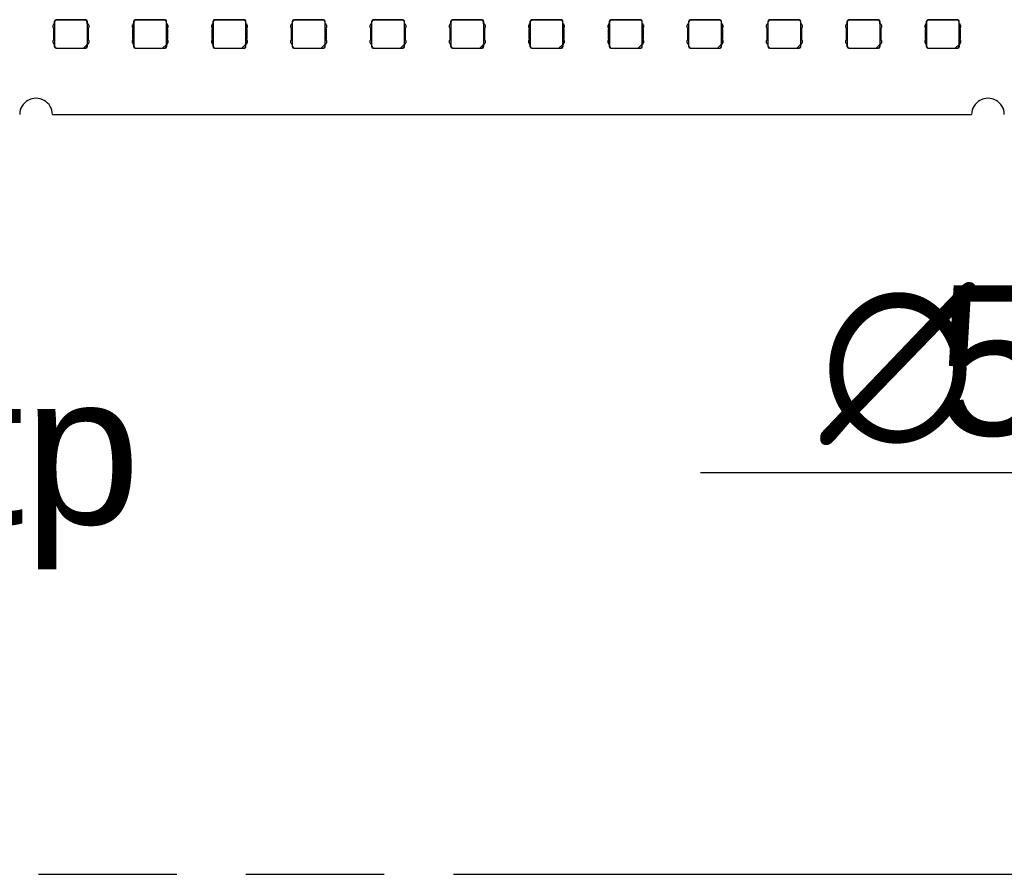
# Model space of a CAD drawing. Header units: millimetres. Extents: x 0 to 210, y 0 to 297.
# Tile 9 of 23: x 106 to 120, y 133 to 145. Entities that reach past the tile are written whole.
import ezdxf
from ezdxf.enums import TextEntityAlignment as Align

# ---------------------------------------------------------------- set-up
doc = ezdxf.new("R2010")
doc.units = ezdxf.units.MM
doc.header["$LTSCALE"] = 19.36
doc.linetypes.add('PHANTOM', pattern=[0.8, 0.45, -0.05, 0.1, -0.05, 0.1, -0.05])
doc.layers.get('0').update_dxf_attribs({"linetype": 'CONTINUOUS'})
for name, color, linetype in [('DEFAULT_3', 7, 'PHANTOM'), ('Z_DIM_2D', 7, 'CONTINUOUS'), ('Z_NOTICE', 7, 'CONTINUOUS')]:
    doc.layers.add(name, color=color, linetype=linetype)
doc.styles.add('TEXTSTYLE_3', font='helveticaneueltw1g-ltcn.otf')
doc.styles.add('TEXTSTYLE_4', font='gdt', dxfattribs={"width": 0.7})
doc.dimstyles.new('DIMSTYLE_4', dxfattribs={"dimtxt": 2.1, "dimasz": 3.5, "dimexe": 1.5, "dimexo": 0, "dimtad": 1, "dimlfac": 7.000007, "dimdsep": 46, "dimtxsty": 'TEXTSTYLE_3', "dimblk": '_FILLED', "dimblk1": '_FILLED', "dimblk2": '_FILLED', "dimcen": 0.09, "dimclrt": 5, "dimazin": 2, "dimtol": 1, "dimtp": 0.1, "dimtm": 0.1, "dimtfac": 1, "dimtofl": 0, "dimtmove": 0, "dimatfit": 1, "dimldrblk": '_FILLED', "dimfxl": 0, "dimtolj": 1, "dimarcsym": 0})

# ---------------------------------------------------------------- blocks, each defined once
blk = doc.blocks.new('_OPEN')
at = {"color": 0, "linetype": 'ByBlock'}
for p, q in [((0, 0), (-1, 0.125)), ((-1, -0.125), (0, 0)), ((-1, 0), (0, 0))]:
    blk.add_line(p, q, dxfattribs=at)
blk = doc.blocks.new('*D8')
at = {"layer": 'Z_DIM_2D', "color": 2, "linetype": 'Continuous', "transparency": 16777216}
for p, q in [((139.293, 142.976), (136.603, 138.301)), ((132.653, 138.301), (115.538, 138.301)), ((136.603, 138.301), (132.653, 138.301))]:
    blk.add_line(p, q, dxfattribs=at)
at = {"layer": 'Z_DIM_2D', "color": 2, "linetype": 'Continuous', "transparency": 16777216, "xscale": 3.5, "yscale": 3.5, "zscale": 3.5, "rotation": 60.0843232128}
blk.add_blockref('_OPEN', (139.293, 142.976), dxfattribs=at)
at = {"layer": 'Z_DIM_2D', "color": 5, "linetype": 'Continuous', "transparency": 16777216}
for s, height, style, p in [(' (4x)', 2.1, 'TEXTSTYLE_3', (131.603, 138.826)), ('5.5', 2.1, 'TEXTSTYLE_3', (122.914, 138.826)), ('`', 1.47, 'TEXTSTYLE_4', (124.629, 139.141)), ('0.1', 1.47, 'TEXTSTYLE_3', (127.097, 139.141)), ('n', 2.1, 'TEXTSTYLE_4', (119.388, 138.826))]:
    blk.add_text(s, height=height, dxfattribs=dict(at, style=style)).set_placement(p, align=Align.RIGHT)
blk = doc.blocks.new('_FILLED')
at = {"color": 0, "linetype": 'ByBlock'}
blk.add_solid([(0, 0), (-1, 0.125), (-1, -0.125)], dxfattribs=at)

msp = doc.modelspace()

# ---------------------------------------------------------------- linework, layer by layer
at = {"color": 7, "linetype": 'Continuous'}
for p, q in [((106.486, 144.5882), (106.4788, 144.5703)), ((106.4788, 144.5346), (106.4788, 144.5703)), ((106.486, 144.5882), (106.5001, 144.5882)), ((106.4988, 144.5882), (106.4988, 144.6239)), ((106.5001, 144.3025), (106.5001, 144.5882)), ((106.5021, 144.27), (106.5021, 144.6207)), ((106.5202, 144.6453), (106.9345, 144.6453)), ((106.9313, 144.6421), (106.5235, 144.6421)), ((106.9527, 144.6207), (106.9527, 144.2992)), ((106.9547, 144.5882), (106.9688, 144.5882)), ((106.9547, 144.5882), (106.9547, 144.3025)), ((106.956, 144.5882), (106.956, 144.6239)), ((106.976, 144.5703), (106.9688, 144.5882)), ((106.976, 144.5703), (106.976, 144.5346)), ((107.5952, 144.5882), (107.5881, 144.5703)), ((107.5881, 144.5346), (107.5881, 144.5703)), ((107.5952, 144.5882), (107.6093, 144.5882)), ((107.6081, 144.5882), (107.6081, 144.6239)), ((107.6093, 144.3025), (107.6093, 144.5882)), ((107.6113, 144.27), (107.6113, 144.6207)), ((107.6295, 144.6453), (108.0438, 144.6453)), ((108.0406, 144.6421), (107.6327, 144.6421)), ((108.062, 144.6207), (108.062, 144.2992)), ((108.064, 144.5882), (108.0781, 144.5882)), ((108.064, 144.5882), (108.064, 144.3025)), ((108.0652, 144.5882), (108.0652, 144.6239)), ((108.0852, 144.5703), (108.0781, 144.5882)), ((108.0852, 144.5703), (108.0852, 144.5346)), ((108.7045, 144.5882), (108.6973, 144.5703)), ((108.6973, 144.5346), (108.6973, 144.5703)), ((108.7045, 144.5882), (108.7186, 144.5882)), ((108.7173, 144.5882), (108.7173, 144.6239)), ((108.7186, 144.3025), (108.7186, 144.5882)), ((108.7206, 144.27), (108.7206, 144.6207)), ((108.7387, 144.6453), (109.1531, 144.6453)), ((109.1498, 144.6421), (108.742, 144.6421)), ((109.1712, 144.6207), (109.1712, 144.2992)), ((109.1732, 144.5882), (109.1873, 144.5882)), ((109.1732, 144.5882), (109.1732, 144.3025)), ((109.1745, 144.5882), (109.1745, 144.6239)), ((109.1945, 144.5703), (109.1873, 144.5882)), ((109.1945, 144.5703), (109.1945, 144.5346)), ((109.8137, 144.5882), (109.8066, 144.5703)), ((109.8066, 144.5346), (109.8066, 144.5703)), ((109.8137, 144.5882), (109.8278, 144.5882)), ((109.8266, 144.5882), (109.8266, 144.6239)), ((109.8278, 144.3025), (109.8278, 144.5882)), ((109.8298, 144.27), (109.8298, 144.6207)), ((109.848, 144.6453), (110.2623, 144.6453)), ((110.2591, 144.6421), (109.8512, 144.6421)), ((110.2805, 144.6207), (110.2805, 144.2992)), ((110.2825, 144.5882), (110.2966, 144.5882)), ((110.2825, 144.5882), (110.2825, 144.3025)), ((110.2837, 144.5882), (110.2837, 144.6239)), ((110.3037, 144.5703), (110.2966, 144.5882)), ((110.3037, 144.5703), (110.3037, 144.5346)), ((110.923, 144.5882), (110.9158, 144.5703)), ((110.9158, 144.5346), (110.9158, 144.5703)), ((110.923, 144.5882), (110.9371, 144.5882)), ((110.9358, 144.5882), (110.9358, 144.6239)), ((110.9371, 144.3025), (110.9371, 144.5882)), ((110.9391, 144.27), (110.9391, 144.6207)), ((110.9573, 144.6453), (111.3716, 144.6453)), ((111.3683, 144.6421), (110.9605, 144.6421)), ((111.3897, 144.6207), (111.3897, 144.2992)), ((111.3917, 144.5882), (111.4058, 144.5882)), ((111.3917, 144.5882), (111.3917, 144.3025)), ((111.393, 144.5882), (111.393, 144.6239)), ((111.413, 144.5703), (111.4058, 144.5882)), ((111.413, 144.5703), (111.413, 144.5346)), ((112.0322, 144.5882), (112.0251, 144.5703)), ((112.0251, 144.5346), (112.0251, 144.5703)), ((112.0322, 144.5882), (112.0463, 144.5882)), ((112.0451, 144.5882), (112.0451, 144.6239)), ((112.0463, 144.3025), (112.0463, 144.5882)), ((112.0483, 144.27), (112.0483, 144.6207)), ((112.0665, 144.6453), (112.4808, 144.6453)), ((112.4776, 144.6421), (112.0698, 144.6421)), ((112.499, 144.6207), (112.499, 144.2992)), ((112.501, 144.5882), (112.5151, 144.5882)), ((112.501, 144.5882), (112.501, 144.3025)), ((112.5022, 144.5882), (112.5022, 144.6239)), ((112.5222, 144.5703), (112.5151, 144.5882)), ((112.5222, 144.5703), (112.5222, 144.5346)), ((113.1415, 144.5882), (113.1343, 144.5703)), ((113.1343, 144.5346), (113.1343, 144.5703)), ((113.1415, 144.5882), (113.1556, 144.5882)), ((113.1543, 144.5882), (113.1543, 144.6239)), ((113.1556, 144.3025), (113.1556, 144.5882)), ((113.1576, 144.27), (113.1576, 144.6207)), ((113.1758, 144.6453), (113.5901, 144.6453)), ((113.5868, 144.6421), (113.179, 144.6421)), ((113.6082, 144.6207), (113.6082, 144.2992)), ((113.6102, 144.5882), (113.6243, 144.5882)), ((113.6102, 144.5882), (113.6102, 144.3025)), ((113.6115, 144.5882), (113.6115, 144.6239)), ((113.6315, 144.5703), (113.6243, 144.5882)), ((113.6315, 144.5703), (113.6315, 144.5346)), ((114.2507, 144.5882), (114.2436, 144.5703)), ((114.2436, 144.5346), (114.2436, 144.5703)), ((114.2507, 144.5882), (114.2648, 144.5882)), ((114.2636, 144.5882), (114.2636, 144.6239)), ((114.2648, 144.3025), (114.2648, 144.5882)), ((114.2668, 144.27), (114.2668, 144.6207)), ((114.285, 144.6453), (114.6993, 144.6453)), ((114.6961, 144.6421), (114.2883, 144.6421)), ((114.7175, 144.6207), (114.7175, 144.2992)), ((114.7195, 144.5882), (114.7336, 144.5882)), ((114.7195, 144.5882), (114.7195, 144.3025)), ((114.7207, 144.5882), (114.7207, 144.6239)), ((114.7407, 144.5703), (114.7336, 144.5882)), ((114.7407, 144.5703), (114.7407, 144.5346)), ((115.36, 144.5882), (115.3529, 144.5703)), ((115.3529, 144.5346), (115.3529, 144.5703)), ((115.36, 144.5882), (115.3741, 144.5882)), ((115.3729, 144.5882), (115.3729, 144.6239)), ((115.3741, 144.3025), (115.3741, 144.5882)), ((115.3761, 144.27), (115.3761, 144.6207)), ((115.3943, 144.6453), (115.8086, 144.6453)), ((115.8053, 144.6421), (115.3975, 144.6421)), ((115.8268, 144.6207), (115.8268, 144.2992)), ((115.8288, 144.5882), (115.8429, 144.5882)), ((115.8288, 144.5882), (115.8288, 144.3025)), ((115.83, 144.5882), (115.83, 144.6239)), ((115.85, 144.5703), (115.8429, 144.5882)), ((115.85, 144.5703), (115.85, 144.5346)), ((116.4693, 144.5882), (116.4621, 144.5703)), ((116.4621, 144.5346), (116.4621, 144.5703)), ((116.4693, 144.5882), (116.4834, 144.5882)), ((116.4821, 144.5882), (116.4821, 144.6239)), ((116.4834, 144.3025), (116.4834, 144.5882)), ((116.4854, 144.27), (116.4854, 144.6207)), ((116.5035, 144.6453), (116.9178, 144.6453)), ((116.9146, 144.6421), (116.5068, 144.6421)), ((116.936, 144.6207), (116.936, 144.2992)), ((116.938, 144.5882), (116.9521, 144.5882)), ((116.938, 144.5882), (116.938, 144.3025)), ((116.9393, 144.5882), (116.9393, 144.6239)), ((116.9593, 144.5703), (116.9521, 144.5882)), ((116.9593, 144.5703), (116.9593, 144.5346)), ((117.5785, 144.5882), (117.5714, 144.5703)), ((117.5714, 144.5346), (117.5714, 144.5703)), ((117.5785, 144.5882), (117.5926, 144.5882)), ((117.5914, 144.5882), (117.5914, 144.6239)), ((117.5926, 144.3025), (117.5926, 144.5882)), ((117.5946, 144.27), (117.5946, 144.6207)), ((117.6128, 144.6453), (118.0271, 144.6453)), ((118.0239, 144.6421), (117.616, 144.6421)), ((118.0453, 144.6207), (118.0453, 144.2992)), ((118.0473, 144.5882), (118.0614, 144.5882)), ((118.0473, 144.5882), (118.0473, 144.3025)), ((118.0485, 144.5882), (118.0485, 144.6239)), ((118.0685, 144.5703), (118.0614, 144.5882)), ((118.0685, 144.5703), (118.0685, 144.5346)), ((118.6878, 144.5882), (118.6806, 144.5703)), ((118.6806, 144.5346), (118.6806, 144.5703)), ((118.6878, 144.5882), (118.7019, 144.5882)), ((118.7006, 144.5882), (118.7006, 144.6239)), ((118.7019, 144.3025), (118.7019, 144.5882)), ((118.7039, 144.27), (118.7039, 144.6207)), ((118.722, 144.6453), (119.1363, 144.6453)), ((119.1331, 144.6421), (118.7253, 144.6421)), ((119.1545, 144.6207), (119.1545, 144.2992)), ((119.1565, 144.5882), (119.1706, 144.5882)), ((119.1565, 144.5882), (119.1565, 144.3025)), ((119.1578, 144.5882), (119.1578, 144.6239)), ((119.1778, 144.5703), (119.1706, 144.5882)), ((119.1778, 144.5703), (119.1778, 144.5346)), ((106.4788, 144.5346), (106.486, 144.5168)), ((106.486, 144.3739), (106.486, 144.5168)), ((106.9688, 144.5168), (106.976, 144.5346)), ((106.9688, 144.5168), (106.9688, 144.3739)), ((107.5881, 144.5346), (107.5952, 144.5168)), ((107.5952, 144.3739), (107.5952, 144.5168)), ((108.0781, 144.5168), (108.0852, 144.5346)), ((108.0781, 144.5168), (108.0781, 144.3739)), ((108.6973, 144.5346), (108.7045, 144.5168)), ((108.7045, 144.3739), (108.7045, 144.5168)), ((109.1873, 144.5168), (109.1945, 144.5346)), ((109.1873, 144.5168), (109.1873, 144.3739)), ((109.8066, 144.5346), (109.8137, 144.5168)), ((109.8137, 144.3739), (109.8137, 144.5168)), ((110.2966, 144.5168), (110.3037, 144.5346)), ((110.2966, 144.5168), (110.2966, 144.3739)), ((110.9158, 144.5346), (110.923, 144.5168)), ((110.923, 144.3739), (110.923, 144.5168)), ((111.4058, 144.5168), (111.413, 144.5346)), ((111.4058, 144.5168), (111.4058, 144.3739)), ((112.0251, 144.5346), (112.0322, 144.5168)), ((112.0322, 144.3739), (112.0322, 144.5168)), ((112.5151, 144.5168), (112.5222, 144.5346)), ((112.5151, 144.5168), (112.5151, 144.3739)), ((113.1343, 144.5346), (113.1415, 144.5168)), ((113.1415, 144.3739), (113.1415, 144.5168)), ((113.6243, 144.5168), (113.6315, 144.5346)), ((113.6243, 144.5168), (113.6243, 144.3739)), ((114.2436, 144.5346), (114.2507, 144.5168)), ((114.2507, 144.3739), (114.2507, 144.5168)), ((114.7336, 144.5168), (114.7407, 144.5346)), ((114.7336, 144.5168), (114.7336, 144.3739)), ((115.3529, 144.5346), (115.36, 144.5168)), ((115.36, 144.3739), (115.36, 144.5168)), ((115.8429, 144.5168), (115.85, 144.5346)), ((115.8429, 144.5168), (115.8429, 144.3739)), ((116.4621, 144.5346), (116.4693, 144.5168)), ((116.4693, 144.3739), (116.4693, 144.5168)), ((116.9521, 144.5168), (116.9593, 144.5346)), ((116.9521, 144.5168), (116.9521, 144.3739)), ((117.5714, 144.5346), (117.5785, 144.5168)), ((117.5785, 144.3739), (117.5785, 144.5168)), ((118.0614, 144.5168), (118.0685, 144.5346)), ((118.0614, 144.5168), (118.0614, 144.3739)), ((118.6806, 144.5346), (118.6878, 144.5168)), ((118.6878, 144.3739), (118.6878, 144.5168)), ((119.1706, 144.5168), (119.1778, 144.5346)), ((119.1706, 144.5168), (119.1706, 144.3739)), ((106.486, 144.3739), (106.4788, 144.356)), ((106.4788, 144.3203), (106.4788, 144.356)), ((106.4788, 144.3203), (106.486, 144.3025)), ((106.5001, 144.3025), (106.486, 144.3025)), ((106.4988, 144.2667), (106.4988, 144.3025)), ((106.9013, 144.2478), (106.9535, 144.3)), ((106.9535, 144.3), (106.9535, 144.2692)), ((106.9688, 144.3025), (106.9547, 144.3025)), ((106.956, 144.2667), (106.956, 144.3025)), ((106.976, 144.356), (106.9688, 144.3739)), ((106.9688, 144.3025), (106.976, 144.3203)), ((106.976, 144.356), (106.976, 144.3203)), ((107.5952, 144.3739), (107.5881, 144.356)), ((107.5881, 144.3203), (107.5881, 144.356)), ((107.5881, 144.3203), (107.5952, 144.3025)), ((107.6093, 144.3025), (107.5952, 144.3025)), ((107.6081, 144.2667), (107.6081, 144.3025)), ((108.0106, 144.2478), (108.0627, 144.3)), ((108.0627, 144.3), (108.0627, 144.2692)), ((108.0781, 144.3025), (108.064, 144.3025)), ((108.0652, 144.2667), (108.0652, 144.3025)), ((108.0852, 144.356), (108.0781, 144.3739)), ((108.0781, 144.3025), (108.0852, 144.3203)), ((108.0852, 144.356), (108.0852, 144.3203)), ((108.7045, 144.3739), (108.6973, 144.356)), ((108.6973, 144.3203), (108.6973, 144.356)), ((108.6973, 144.3203), (108.7045, 144.3025)), ((108.7186, 144.3025), (108.7045, 144.3025)), ((108.7173, 144.2667), (108.7173, 144.3025)), ((109.1198, 144.2478), (109.172, 144.3)), ((109.172, 144.3), (109.172, 144.2692)), ((109.1873, 144.3025), (109.1732, 144.3025)), ((109.1745, 144.2667), (109.1745, 144.3025)), ((109.1945, 144.356), (109.1873, 144.3739)), ((109.1873, 144.3025), (109.1945, 144.3203)), ((109.1945, 144.356), (109.1945, 144.3203)), ((109.8137, 144.3739), (109.8066, 144.356)), ((109.8066, 144.3203), (109.8066, 144.356)), ((109.8066, 144.3203), (109.8137, 144.3025)), ((109.8278, 144.3025), (109.8137, 144.3025)), ((109.8266, 144.2667), (109.8266, 144.3025)), ((110.2291, 144.2478), (110.2812, 144.3)), ((110.2812, 144.3), (110.2812, 144.2692)), ((110.2966, 144.3025), (110.2825, 144.3025)), ((110.2837, 144.2667), (110.2837, 144.3025)), ((110.3037, 144.356), (110.2966, 144.3739)), ((110.2966, 144.3025), (110.3037, 144.3203)), ((110.3037, 144.356), (110.3037, 144.3203)), ((110.923, 144.3739), (110.9158, 144.356)), ((110.9158, 144.3203), (110.9158, 144.356)), ((110.9158, 144.3203), (110.923, 144.3025)), ((110.9371, 144.3025), (110.923, 144.3025)), ((110.9358, 144.2667), (110.9358, 144.3025)), ((111.3383, 144.2478), (111.3905, 144.3)), ((111.3905, 144.3), (111.3905, 144.2692)), ((111.4058, 144.3025), (111.3917, 144.3025)), ((111.393, 144.2667), (111.393, 144.3025)), ((111.413, 144.356), (111.4058, 144.3739)), ((111.4058, 144.3025), (111.413, 144.3203)), ((111.413, 144.356), (111.413, 144.3203)), ((112.0322, 144.3739), (112.0251, 144.356)), ((112.0251, 144.3203), (112.0251, 144.356)), ((112.0251, 144.3203), (112.0322, 144.3025)), ((112.0463, 144.3025), (112.0322, 144.3025)), ((112.0451, 144.2667), (112.0451, 144.3025)), ((112.4476, 144.2478), (112.4997, 144.3)), ((112.4997, 144.3), (112.4997, 144.2692)), ((112.5151, 144.3025), (112.501, 144.3025)), ((112.5022, 144.2667), (112.5022, 144.3025)), ((112.5222, 144.356), (112.5151, 144.3739)), ((112.5151, 144.3025), (112.5222, 144.3203)), ((112.5222, 144.356), (112.5222, 144.3203)), ((113.1415, 144.3739), (113.1343, 144.356)), ((113.1343, 144.3203), (113.1343, 144.356)), ((113.1343, 144.3203), (113.1415, 144.3025)), ((113.1556, 144.3025), (113.1415, 144.3025)), ((113.1543, 144.2667), (113.1543, 144.3025)), ((113.5568, 144.2478), (113.609, 144.3)), ((113.609, 144.3), (113.609, 144.2692)), ((113.6243, 144.3025), (113.6102, 144.3025)), ((113.6115, 144.2667), (113.6115, 144.3025)), ((113.6315, 144.356), (113.6243, 144.3739)), ((113.6243, 144.3025), (113.6315, 144.3203)), ((113.6315, 144.356), (113.6315, 144.3203)), ((114.2507, 144.3739), (114.2436, 144.356)), ((114.2436, 144.3203), (114.2436, 144.356)), ((114.2436, 144.3203), (114.2507, 144.3025)), ((114.2648, 144.3025), (114.2507, 144.3025)), ((114.2636, 144.2667), (114.2636, 144.3025)), ((114.6661, 144.2478), (114.7183, 144.3)), ((114.7183, 144.3), (114.7183, 144.2692)), ((114.7336, 144.3025), (114.7195, 144.3025)), ((114.7207, 144.2667), (114.7207, 144.3025)), ((114.7407, 144.356), (114.7336, 144.3739)), ((114.7336, 144.3025), (114.7407, 144.3203)), ((114.7407, 144.356), (114.7407, 144.3203)), ((115.36, 144.3739), (115.3529, 144.356)), ((115.3529, 144.3203), (115.3529, 144.356)), ((115.3529, 144.3203), (115.36, 144.3025)), ((115.3741, 144.3025), (115.36, 144.3025)), ((115.3729, 144.2667), (115.3729, 144.3025)), ((115.7754, 144.2478), (115.8275, 144.3)), ((115.8275, 144.3), (115.8275, 144.2692)), ((115.8429, 144.3025), (115.8288, 144.3025)), ((115.83, 144.2667), (115.83, 144.3025)), ((115.85, 144.356), (115.8429, 144.3739)), ((115.8429, 144.3025), (115.85, 144.3203)), ((115.85, 144.356), (115.85, 144.3203)), ((116.4693, 144.3739), (116.4621, 144.356)), ((116.4621, 144.3203), (116.4621, 144.356)), ((116.4621, 144.3203), (116.4693, 144.3025)), ((116.4834, 144.3025), (116.4693, 144.3025)), ((116.4821, 144.2667), (116.4821, 144.3025)), ((116.8846, 144.2478), (116.9368, 144.3)), ((116.9368, 144.3), (116.9368, 144.2692)), ((116.9521, 144.3025), (116.938, 144.3025)), ((116.9393, 144.2667), (116.9393, 144.3025)), ((116.9593, 144.356), (116.9521, 144.3739)), ((116.9521, 144.3025), (116.9593, 144.3203)), ((116.9593, 144.356), (116.9593, 144.3203)), ((117.5785, 144.3739), (117.5714, 144.356)), ((117.5714, 144.3203), (117.5714, 144.356)), ((117.5714, 144.3203), (117.5785, 144.3025)), ((117.5926, 144.3025), (117.5785, 144.3025)), ((117.5914, 144.2667), (117.5914, 144.3025)), ((117.9939, 144.2478), (118.046, 144.3)), ((118.046, 144.3), (118.046, 144.2692)), ((118.0614, 144.3025), (118.0473, 144.3025)), ((118.0485, 144.2667), (118.0485, 144.3025)), ((118.0685, 144.356), (118.0614, 144.3739)), ((118.0614, 144.3025), (118.0685, 144.3203)), ((118.0685, 144.356), (118.0685, 144.3203)), ((118.6878, 144.3739), (118.6806, 144.356)), ((118.6806, 144.3203), (118.6806, 144.356)), ((118.6806, 144.3203), (118.6878, 144.3025)), ((118.7019, 144.3025), (118.6878, 144.3025)), ((118.7006, 144.2667), (118.7006, 144.3025)), ((119.1031, 144.2478), (119.1553, 144.3)), ((119.1553, 144.3), (119.1553, 144.2692)), ((119.1706, 144.3025), (119.1565, 144.3025)), ((119.1578, 144.2667), (119.1578, 144.3025)), ((119.1778, 144.356), (119.1706, 144.3739)), ((119.1706, 144.3025), (119.1778, 144.3203)), ((119.1778, 144.356), (119.1778, 144.3203)), ((106.5202, 144.2453), (106.9345, 144.2453)), ((106.5235, 144.2486), (106.9021, 144.2486)), ((106.9013, 144.2478), (106.9321, 144.2478)), ((107.6295, 144.2453), (108.0438, 144.2453)), ((107.6327, 144.2486), (108.0113, 144.2486)), ((108.0106, 144.2478), (108.0413, 144.2478)), ((108.7387, 144.2453), (109.1531, 144.2453)), ((108.742, 144.2486), (109.1206, 144.2486)), ((109.1198, 144.2478), (109.1506, 144.2478)), ((109.848, 144.2453), (110.2623, 144.2453)), ((109.8512, 144.2486), (110.2298, 144.2486)), ((110.2291, 144.2478), (110.2598, 144.2478)), ((110.9573, 144.2453), (111.3716, 144.2453)), ((110.9605, 144.2486), (111.3391, 144.2486)), ((111.3383, 144.2478), (111.3691, 144.2478)), ((112.0665, 144.2453), (112.4808, 144.2453)), ((112.0698, 144.2486), (112.4483, 144.2486)), ((112.4476, 144.2478), (112.4783, 144.2478)), ((113.1758, 144.2453), (113.5901, 144.2453)), ((113.179, 144.2486), (113.5576, 144.2486)), ((113.5568, 144.2478), (113.5876, 144.2478)), ((114.285, 144.2453), (114.6993, 144.2453)), ((114.2883, 144.2486), (114.6668, 144.2486)), ((114.6661, 144.2478), (114.6968, 144.2478)), ((115.3943, 144.2453), (115.8086, 144.2453)), ((115.3975, 144.2486), (115.7761, 144.2486)), ((115.7754, 144.2478), (115.8061, 144.2478)), ((116.5035, 144.2453), (116.9178, 144.2453)), ((116.5068, 144.2486), (116.8854, 144.2486)), ((116.8846, 144.2478), (116.9153, 144.2478)), ((117.6128, 144.2453), (118.0271, 144.2453)), ((117.616, 144.2486), (117.9946, 144.2486)), ((117.9939, 144.2478), (118.0246, 144.2478)), ((118.722, 144.2453), (119.1363, 144.2453)), ((118.7253, 144.2486), (119.1039, 144.2486)), ((119.1031, 144.2478), (119.1339, 144.2478)), ((106.4672, 143.3168), (119.3315, 143.3168))]:
    msp.add_line(p, q, dxfattribs=at)
at = {"color": 9, "linetype": 'Continuous'}
for p, q in [((106.5021, 144.6207), (106.4988, 144.6239)), ((106.5202, 144.6453), (106.5235, 144.6421)), ((106.9313, 144.6421), (106.9345, 144.6453)), ((106.956, 144.6239), (106.9527, 144.6207)), ((107.6113, 144.6207), (107.6081, 144.6239)), ((107.6295, 144.6453), (107.6327, 144.6421)), ((108.0406, 144.6421), (108.0438, 144.6453)), ((108.0652, 144.6239), (108.062, 144.6207)), ((108.7206, 144.6207), (108.7173, 144.6239)), ((108.7387, 144.6453), (108.742, 144.6421)), ((109.1498, 144.6421), (109.1531, 144.6453)), ((109.1745, 144.6239), (109.1712, 144.6207)), ((109.8298, 144.6207), (109.8266, 144.6239)), ((109.848, 144.6453), (109.8512, 144.6421)), ((110.2591, 144.6421), (110.2623, 144.6453)), ((110.2837, 144.6239), (110.2805, 144.6207)), ((110.9391, 144.6207), (110.9358, 144.6239)), ((110.9573, 144.6453), (110.9605, 144.6421)), ((111.3683, 144.6421), (111.3716, 144.6453)), ((111.393, 144.6239), (111.3897, 144.6207)), ((112.0483, 144.6207), (112.0451, 144.6239)), ((112.0665, 144.6453), (112.0698, 144.6421)), ((112.4776, 144.6421), (112.4808, 144.6453)), ((112.5022, 144.6239), (112.499, 144.6207)), ((113.1576, 144.6207), (113.1543, 144.6239)), ((113.1758, 144.6453), (113.179, 144.6421)), ((113.5868, 144.6421), (113.5901, 144.6453)), ((113.6115, 144.6239), (113.6082, 144.6207)), ((114.2668, 144.6207), (114.2636, 144.6239)), ((114.285, 144.6453), (114.2883, 144.6421)), ((114.6961, 144.6421), (114.6993, 144.6453)), ((114.7207, 144.6239), (114.7175, 144.6207)), ((115.3761, 144.6207), (115.3729, 144.6239)), ((115.3943, 144.6453), (115.3975, 144.6421)), ((115.8053, 144.6421), (115.8086, 144.6453)), ((115.83, 144.6239), (115.8268, 144.6207)), ((116.4854, 144.6207), (116.4821, 144.6239)), ((116.5035, 144.6453), (116.5068, 144.6421)), ((116.9146, 144.6421), (116.9178, 144.6453)), ((116.9393, 144.6239), (116.936, 144.6207)), ((117.5946, 144.6207), (117.5914, 144.6239)), ((117.6128, 144.6453), (117.616, 144.6421)), ((118.0239, 144.6421), (118.0271, 144.6453)), ((118.0485, 144.6239), (118.0453, 144.6207)), ((118.7039, 144.6207), (118.7006, 144.6239)), ((118.722, 144.6453), (118.7253, 144.6421)), ((119.1331, 144.6421), (119.1363, 144.6453)), ((119.1578, 144.6239), (119.1545, 144.6207)), ((106.4988, 144.2667), (106.5021, 144.27)), ((106.9535, 144.2692), (106.956, 144.2667)), ((107.6081, 144.2667), (107.6113, 144.27)), ((108.0627, 144.2692), (108.0652, 144.2667)), ((108.7173, 144.2667), (108.7206, 144.27)), ((109.172, 144.2692), (109.1745, 144.2667)), ((109.8266, 144.2667), (109.8298, 144.27)), ((110.2812, 144.2692), (110.2837, 144.2667)), ((110.9358, 144.2667), (110.9391, 144.27)), ((111.3905, 144.2692), (111.393, 144.2667)), ((112.0451, 144.2667), (112.0483, 144.27)), ((112.4997, 144.2692), (112.5022, 144.2667)), ((113.1543, 144.2667), (113.1576, 144.27)), ((113.609, 144.2692), (113.6115, 144.2667)), ((114.2636, 144.2667), (114.2668, 144.27)), ((114.7183, 144.2692), (114.7207, 144.2667)), ((115.3729, 144.2667), (115.3761, 144.27)), ((115.8275, 144.2692), (115.83, 144.2667)), ((116.4821, 144.2667), (116.4854, 144.27)), ((116.9368, 144.2692), (116.9393, 144.2667)), ((117.5914, 144.2667), (117.5946, 144.27)), ((118.046, 144.2692), (118.0485, 144.2667)), ((118.7006, 144.2667), (118.7039, 144.27)), ((119.1553, 144.2692), (119.1578, 144.2667)), ((106.5235, 144.2486), (106.5202, 144.2453)), ((106.9345, 144.2453), (106.9321, 144.2478)), ((107.6327, 144.2486), (107.6295, 144.2453)), ((108.0438, 144.2453), (108.0413, 144.2478)), ((108.742, 144.2486), (108.7387, 144.2453)), ((109.1531, 144.2453), (109.1506, 144.2478)), ((109.8512, 144.2486), (109.848, 144.2453)), ((110.2623, 144.2453), (110.2598, 144.2478)), ((110.9605, 144.2486), (110.9573, 144.2453)), ((111.3716, 144.2453), (111.3691, 144.2478)), ((112.0698, 144.2486), (112.0665, 144.2453)), ((112.4808, 144.2453), (112.4783, 144.2478)), ((113.179, 144.2486), (113.1758, 144.2453)), ((113.5901, 144.2453), (113.5876, 144.2478)), ((114.2883, 144.2486), (114.285, 144.2453)), ((114.6993, 144.2453), (114.6968, 144.2478)), ((115.3975, 144.2486), (115.3943, 144.2453)), ((115.8086, 144.2453), (115.8061, 144.2478)), ((116.5068, 144.2486), (116.5035, 144.2453)), ((116.9178, 144.2453), (116.9153, 144.2478)), ((117.616, 144.2486), (117.6128, 144.2453)), ((118.0271, 144.2453), (118.0246, 144.2478)), ((118.7253, 144.2486), (118.722, 144.2453)), ((119.1363, 144.2453), (119.1339, 144.2478))]:
    msp.add_line(p, q, dxfattribs=at)
at = {"color": 7, "linetype": 'Continuous'}
for centre in [(106.2387, 143.3168), (119.5601, 143.3168)]:
    msp.add_arc(centre, 0.2286, 359.99893, 180.00107, dxfattribs=at)
for centre, major_axis, start_param, end_param in [((106.5203, 144.6239), (0.0152, -0.0152), 2.3568035, 3.9263818), ((106.5235, 144.6206), (-0.0152, 0.0152), -0.7847892, 0.7847892), ((106.9313, 144.6206), (0.0152, 0.0152), -0.7847892, 0.7847892), ((106.9345, 144.6239), (0.0152, 0.0152), -0.7847892, 0.7847892), ((107.6295, 144.6239), (0.0152, -0.0152), 2.3568035, 3.9263818), ((107.6328, 144.6206), (-0.0152, 0.0152), -0.7847892, 0.7847892), ((108.0405, 144.6206), (0.0152, 0.0152), -0.7847892, 0.7847892), ((108.0438, 144.6239), (0.0152, 0.0152), -0.7847892, 0.7847892), ((108.7388, 144.6239), (-0.0152, 0.0152), -0.7847892, 0.7847892), ((108.742, 144.6206), (-0.0152, 0.0152), -0.7847892, 0.7847892), ((109.1498, 144.6206), (0.0152, 0.0152), -0.7847892, 0.7847892), ((109.153, 144.6239), (0.0152, 0.0152), -0.7847892, 0.7847892), ((109.848, 144.6239), (-0.0152, 0.0152), -0.7847892, 0.7847892), ((109.8513, 144.6206), (-0.0152, 0.0152), -0.7847892, 0.7847892), ((110.259, 144.6206), (0.0152, 0.0152), -0.7847892, 0.7847892), ((110.2623, 144.6239), (0.0152, 0.0152), -0.7847892, 0.7847892), ((110.9573, 144.6239), (-0.0152, 0.0152), -0.7847892, 0.7847892), ((110.9605, 144.6206), (-0.0152, 0.0152), -0.7847892, 0.7847892), ((111.3683, 144.6206), (0.0152, 0.0152), -0.7847892, 0.7847892), ((111.3715, 144.6239), (0.0152, 0.0152), -0.7847892, 0.7847892), ((112.0665, 144.6239), (-0.0152, 0.0152), -0.7847892, 0.7847892), ((112.0698, 144.6206), (-0.0152, 0.0152), -0.7847892, 0.7847892), ((112.4776, 144.6206), (0.0152, 0.0152), -0.7847892, 0.7847892), ((112.4808, 144.6239), (0.0152, 0.0152), -0.7847892, 0.7847892), ((113.1758, 144.6239), (-0.0152, 0.0152), -0.7847892, 0.7847892), ((113.179, 144.6206), (-0.0152, 0.0152), -0.7847892, 0.7847892), ((113.5868, 144.6206), (0.0152, 0.0152), -0.7847892, 0.7847892), ((113.59, 144.6239), (0.0152, 0.0152), -0.7847892, 0.7847892), ((114.285, 144.6239), (-0.0152, 0.0152), -0.7847892, 0.7847892), ((114.2883, 144.6206), (-0.0152, 0.0152), -0.7847892, 0.7847892), ((114.6961, 144.6206), (0.0152, 0.0152), -0.7847892, 0.7847892), ((114.6993, 144.6239), (0.0152, 0.0152), -0.7847892, 0.7847892), ((115.3943, 144.6239), (-0.0152, 0.0152), -0.7847892, 0.7847892), ((115.3975, 144.6206), (-0.0152, 0.0152), -0.7847892, 0.7847892), ((115.8053, 144.6206), (0.0152, 0.0152), -0.7847892, 0.7847892), ((115.8086, 144.6239), (0.0152, 0.0152), -0.7847892, 0.7847892), ((116.5036, 144.6239), (0.0152, -0.0152), 2.3568035, 3.9263818), ((116.5068, 144.6206), (-0.0152, 0.0152), -0.7847892, 0.7847892), ((116.9146, 144.6206), (0.0152, 0.0152), -0.7847892, 0.7847892), ((116.9178, 144.6239), (0.0152, 0.0152), -0.7847892, 0.7847892), ((117.6128, 144.6239), (-0.0152, 0.0152), -0.7847892, 0.7847892), ((117.6161, 144.6206), (-0.0152, 0.0152), -0.7847892, 0.7847892), ((118.0238, 144.6206), (0.0152, 0.0152), -0.7847892, 0.7847892), ((118.0271, 144.6239), (0.0152, 0.0152), -0.7847892, 0.7847892), ((118.7221, 144.6239), (-0.0152, 0.0152), -0.7847892, 0.7847892), ((118.7253, 144.6206), (-0.0152, 0.0152), -0.7847892, 0.7847892), ((119.1331, 144.6206), (0.0152, 0.0152), -0.7847892, 0.7847892), ((119.1363, 144.6239), (0.0152, 0.0152), -0.7847892, 0.7847892), ((106.5203, 144.2668), (0.0152, 0.0152), -3.9263818, -2.3568035), ((106.5235, 144.27), (-0.0152, -0.0152), -0.7847892, 0.7847892), ((106.932, 144.2693), (0.0152, -0.0152), -0.7847892, 0.7847892), ((106.9345, 144.2668), (-0.0152, 0.0152), -3.9263818, -2.3568035), ((107.6295, 144.2668), (0.0152, 0.0152), -3.9263818, -2.3568035), ((107.6328, 144.27), (-0.0152, -0.0152), -0.7847892, 0.7847892), ((108.0413, 144.2693), (0.0152, -0.0152), -0.7847892, 0.7847892), ((108.0438, 144.2668), (-0.0152, 0.0152), -3.9263818, -2.3568035), ((108.7388, 144.2668), (0.0152, 0.0152), -3.9263818, -2.3568035), ((108.742, 144.27), (-0.0152, -0.0152), -0.7847892, 0.7847892), ((109.1505, 144.2693), (0.0152, -0.0152), -0.7847892, 0.7847892), ((109.153, 144.2668), (-0.0152, 0.0152), -3.9263818, -2.3568035), ((109.848, 144.2668), (0.0152, 0.0152), -3.9263818, -2.3568035), ((109.8513, 144.27), (-0.0152, -0.0152), -0.7847892, 0.7847892), ((110.2598, 144.2693), (0.0152, -0.0152), -0.7847892, 0.7847892), ((110.2623, 144.2668), (-0.0152, 0.0152), -3.9263818, -2.3568035), ((110.9573, 144.2668), (0.0152, 0.0152), -3.9263818, -2.3568035), ((110.9605, 144.27), (-0.0152, -0.0152), -0.7847892, 0.7847892), ((111.369, 144.2693), (0.0152, -0.0152), -0.7847892, 0.7847892), ((111.3715, 144.2668), (-0.0152, 0.0152), -3.9263818, -2.3568035), ((112.0665, 144.2668), (0.0152, 0.0152), -3.9263818, -2.3568035), ((112.0698, 144.27), (-0.0152, -0.0152), -0.7847892, 0.7847892), ((112.4783, 144.2693), (0.0152, -0.0152), -0.7847892, 0.7847892), ((112.4808, 144.2668), (-0.0152, 0.0152), -3.9263818, -2.3568035), ((113.1758, 144.2668), (0.0152, 0.0152), -3.9263818, -2.3568035), ((113.179, 144.27), (-0.0152, -0.0152), -0.7847892, 0.7847892), ((113.5876, 144.2693), (0.0152, -0.0152), -0.7847892, 0.7847892), ((113.59, 144.2668), (-0.0152, 0.0152), -3.9263818, -2.3568035), ((114.285, 144.2668), (0.0152, 0.0152), -3.9263818, -2.3568035), ((114.2883, 144.27), (-0.0152, -0.0152), -0.7847892, 0.7847892), ((114.6968, 144.2693), (0.0152, -0.0152), -0.7847892, 0.7847892), ((114.6993, 144.2668), (-0.0152, 0.0152), -3.9263818, -2.3568035), ((115.3943, 144.2668), (0.0152, 0.0152), -3.9263818, -2.3568035), ((115.3975, 144.27), (-0.0152, -0.0152), -0.7847892, 0.7847892), ((115.8061, 144.2693), (0.0152, -0.0152), -0.7847892, 0.7847892), ((115.8086, 144.2668), (-0.0152, 0.0152), -3.9263818, -2.3568035), ((116.5036, 144.2668), (0.0152, 0.0152), -3.9263818, -2.3568035), ((116.5068, 144.27), (-0.0152, -0.0152), -0.7847892, 0.7847892), ((116.9153, 144.2693), (0.0152, -0.0152), -0.7847892, 0.7847892), ((116.9178, 144.2668), (-0.0152, 0.0152), -3.9263818, -2.3568035), ((117.6128, 144.2668), (0.0152, 0.0152), -3.9263818, -2.3568035), ((117.6161, 144.27), (-0.0152, -0.0152), -0.7847892, 0.7847892), ((118.0246, 144.2693), (0.0152, -0.0152), -0.7847892, 0.7847892), ((118.0271, 144.2668), (-0.0152, 0.0152), -3.9263818, -2.3568035), ((118.7221, 144.2668), (0.0152, 0.0152), -3.9263818, -2.3568035), ((118.7253, 144.27), (-0.0152, -0.0152), -0.7847892, 0.7847892), ((119.1338, 144.2693), (0.0152, -0.0152), -0.7847892, 0.7847892), ((119.1363, 144.2668), (-0.0152, 0.0152), -3.9263818, -2.3568035)]:
    msp.add_ellipse(centre, major_axis=major_axis, ratio=0.9987828, start_param=start_param, end_param=end_param, dxfattribs=at)
at = {"layer": 'DEFAULT_3', "color": 81, "linetype": 'PHANTOM', "true_color": 0x99ff99}
msp.add_line((50.1286, 132.68), (150.1286, 132.68), dxfattribs=at)

# ---------------------------------------------------------------- texts
at = {"layer": 'Z_NOTICE', "color": 5, "linetype": 'Continuous', "style": 'TEXTSTYLE_3'}
msp.add_text(' tc/tp', height=2.1, dxfattribs=at).set_placement((101.3423, 137.5818))

# ---------------------------------------------------------------- dimensions: what is measured, and where the dimension line sits
at = {"layer": 'Z_DIM_2D', "color": 2, "linetype": 'Continuous'}
dim = msp.add_diameter_dim_2p(p1=(139.2927, 142.9762), p2=(139.6845, 143.6573), text='%%c<> (4x)', dimstyle='DIMSTYLE_4', override={"dimtih": 1, "dimtoh": 1, "dimpost": '<>', "dimblk1": 'OPEN', "dimblk2": 'OPEN', "dimsah": 1}, dxfattribs=at)
dim.commit()
dim.dimension.update_dxf_attribs({"geometry": '*D8', "text_midpoint": (124.0951, 139.876), "dimtype": 163})

doc.saveas('drawing.dxf')
